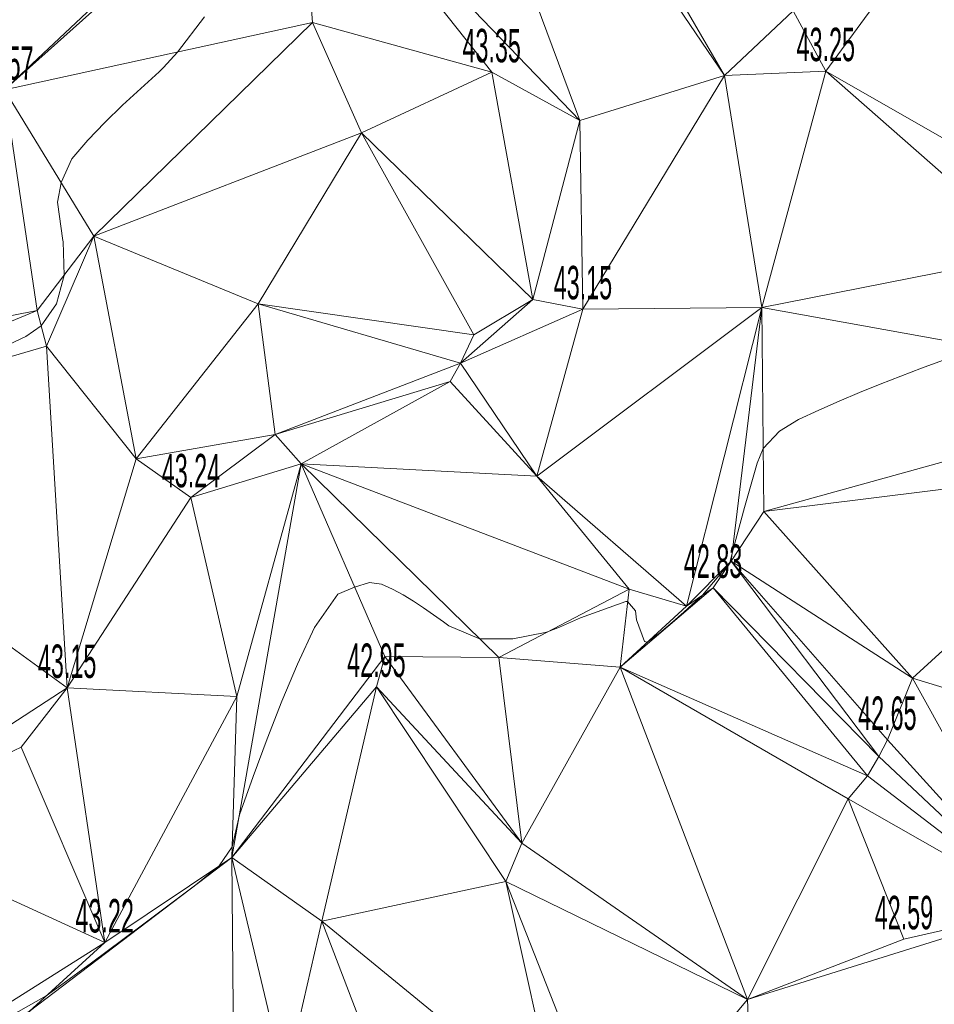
# Model space of a CAD drawing. Extents: x 79270 to 79680, y -3659241 to -3658954.
# Tile 9 of 34: x 79356 to 79394, y -3659145 to -3659104. Entities that reach past the tile are written whole.
import ezdxf
from ezdxf.enums import TextEntityAlignment as Align

# ---------------------------------------------------------------- set-up
doc = ezdxf.new("R2010")
doc.units = 0
for name, color, linetype in [('3dFace', 7, 'Continuous'), ('ELEVATION', 7, 'Continuous'), ('GCONTOUR', 7, 'Continuous'), ('MCONTOUR', 7, 'Continuous')]:
    doc.layers.add(name, color=color, linetype=linetype)
doc.styles.add('Arial', font='arial.ttf', dxfattribs={"height": 1})

msp = doc.modelspace()

# ---------------------------------------------------------------- linework, layer by layer
at = {"layer": '3dFace', "color": 142, "linetype": 'Continuous', "lineweight": 0, "transparency": 33554687}
for points in [[(79370.358, -3659084.04, 43.649), (79385.3, -3659106.037, 43.271), (79371.753, -3659082.671, 43.664), (79370.358, -3659084.04, 43.649)], [(79371.753, -3659082.671, 43.664), (79385.3, -3659106.037, 43.271), (79388.181, -3659103.33, 43.371), (79371.753, -3659082.671, 43.664)], [(79367.427, -3659095.641, 43.52), (79379.239, -3659107.919, 43.287), (79370.358, -3659084.04, 43.649), (79367.427, -3659095.641, 43.52)], [(79370.358, -3659084.04, 43.649), (79379.239, -3659107.919, 43.287), (79385.3, -3659106.037, 43.271), (79370.358, -3659084.04, 43.649)], [(79362.964, -3659099.272, 43.569), (79355.138, -3659106.633, 43.569), (79367.427, -3659095.641, 43.52), (79362.964, -3659099.272, 43.569)], [(79355.138, -3659106.633, 43.569), (79368.053, -3659103.821, 43.446), (79367.427, -3659095.641, 43.52), (79355.138, -3659106.633, 43.569)], [(79368.053, -3659103.821, 43.446), (79375.552, -3659105.902, 43.346), (79367.427, -3659095.641, 43.52), (79368.053, -3659103.821, 43.446)], [(79367.427, -3659095.641, 43.52), (79375.552, -3659105.902, 43.346), (79379.239, -3659107.919, 43.287), (79367.427, -3659095.641, 43.52)], [(79393.637, -3659100.27, 43.337), (79400.15, -3659111.919, 43.356), (79394.837, -3659098.655, 43.055), (79393.637, -3659100.27, 43.337)], [(79362.964, -3659099.272, 43.569), (79351.795, -3659100.268, 43.756), (79355.138, -3659106.633, 43.569), (79362.964, -3659099.272, 43.569)], [(79393.637, -3659100.27, 43.337), (79388.181, -3659103.33, 43.371), (79389.548, -3659105.853, 43.254), (79393.637, -3659100.27, 43.337)], [(79393.637, -3659100.27, 43.337), (79389.548, -3659105.853, 43.254), (79400.15, -3659111.919, 43.356), (79393.637, -3659100.27, 43.337)], [(79385.3, -3659106.037, 43.271), (79389.548, -3659105.853, 43.254), (79388.181, -3659103.33, 43.371), (79385.3, -3659106.037, 43.271)], [(79368.053, -3659103.821, 43.446), (79355.138, -3659106.633, 43.569), (79358.892, -3659112.77, 43.46), (79368.053, -3659103.821, 43.446)], [(79368.053, -3659103.821, 43.446), (79358.892, -3659112.77, 43.46), (79370.096, -3659108.437, 43.387), (79368.053, -3659103.821, 43.446)], [(79375.552, -3659105.902, 43.346), (79368.053, -3659103.821, 43.446), (79370.096, -3659108.437, 43.387), (79375.552, -3659105.902, 43.346)], [(79370.096, -3659108.437, 43.387), (79377.272, -3659115.422, 43.197), (79375.552, -3659105.902, 43.346), (79370.096, -3659108.437, 43.387)], [(79375.552, -3659105.902, 43.346), (79377.272, -3659115.422, 43.197), (79379.239, -3659107.919, 43.287), (79375.552, -3659105.902, 43.346)], [(79379.239, -3659107.919, 43.287), (79379.376, -3659115.832, 43.148), (79385.3, -3659106.037, 43.271), (79379.239, -3659107.919, 43.287)], [(79385.3, -3659106.037, 43.271), (79379.376, -3659115.832, 43.148), (79386.865, -3659115.758, 43.231), (79385.3, -3659106.037, 43.271)], [(79385.3, -3659106.037, 43.271), (79386.865, -3659115.758, 43.231), (79389.548, -3659105.853, 43.254), (79385.3, -3659106.037, 43.271)], [(79386.865, -3659115.758, 43.231), (79398.262, -3659113.506, 43.185), (79389.548, -3659105.853, 43.254), (79386.865, -3659115.758, 43.231)], [(79400.15, -3659111.919, 43.356), (79389.548, -3659105.853, 43.254), (79398.262, -3659113.506, 43.185), (79400.15, -3659111.919, 43.356)], [(79355.138, -3659106.633, 43.569), (79349.204, -3659117.327, 43.562), (79356.509, -3659115.885, 43.536), (79355.138, -3659106.633, 43.569)], [(79355.138, -3659106.633, 43.569), (79356.509, -3659115.885, 43.536), (79358.892, -3659112.77, 43.46), (79355.138, -3659106.633, 43.569)], [(79379.239, -3659107.919, 43.287), (79377.272, -3659115.422, 43.197), (79379.376, -3659115.832, 43.148), (79379.239, -3659107.919, 43.287)], [(79370.096, -3659108.437, 43.387), (79358.892, -3659112.77, 43.46), (79365.768, -3659115.609, 43.358), (79370.096, -3659108.437, 43.387)], [(79370.096, -3659108.437, 43.387), (79365.768, -3659115.609, 43.358), (79374.799, -3659116.902, 43.092), (79370.096, -3659108.437, 43.387)], [(79370.096, -3659108.437, 43.387), (79374.799, -3659116.902, 43.092), (79377.272, -3659115.422, 43.197), (79370.096, -3659108.437, 43.387)], [(79356.509, -3659115.885, 43.536), (79356.91, -3659117.372, 43.452), (79358.892, -3659112.77, 43.46), (79356.509, -3659115.885, 43.536)], [(79358.892, -3659112.77, 43.46), (79356.91, -3659117.372, 43.452), (79360.657, -3659122.094, 43.267), (79358.892, -3659112.77, 43.46)], [(79360.657, -3659122.094, 43.267), (79365.768, -3659115.609, 43.358), (79358.892, -3659112.77, 43.46), (79360.657, -3659122.094, 43.267)], [(79405.606, -3659119.134, 42.756), (79398.262, -3659113.506, 43.185), (79386.865, -3659115.758, 43.231), (79405.606, -3659119.134, 42.756)], [(79360.657, -3659122.094, 43.267), (79366.483, -3659121.076, 43.207), (79365.768, -3659115.609, 43.358), (79360.657, -3659122.094, 43.267)], [(79366.483, -3659121.076, 43.207), (79374.242, -3659118.085, 43.408), (79365.768, -3659115.609, 43.358), (79366.483, -3659121.076, 43.207)], [(79365.768, -3659115.609, 43.358), (79374.242, -3659118.085, 43.408), (79374.799, -3659116.902, 43.092), (79365.768, -3659115.609, 43.358)], [(79374.242, -3659118.085, 43.408), (79379.376, -3659115.832, 43.148), (79377.272, -3659115.422, 43.197), (79374.242, -3659118.085, 43.408)], [(79374.242, -3659118.085, 43.408), (79377.272, -3659115.422, 43.197), (79374.799, -3659116.902, 43.092), (79374.242, -3659118.085, 43.408)], [(79356.509, -3659115.885, 43.536), (79349.204, -3659117.327, 43.562), (79343.464, -3659121.295, 43.577), (79356.509, -3659115.885, 43.536)], [(79356.509, -3659115.885, 43.536), (79343.464, -3659121.295, 43.577), (79356.91, -3659117.372, 43.452), (79356.509, -3659115.885, 43.536)], [(79374.242, -3659118.085, 43.408), (79377.441, -3659122.826, 43.101), (79379.376, -3659115.832, 43.148), (79374.242, -3659118.085, 43.408)], [(79379.376, -3659115.832, 43.148), (79377.441, -3659122.826, 43.101), (79386.865, -3659115.758, 43.231), (79379.376, -3659115.832, 43.148)], [(79377.441, -3659122.826, 43.101), (79383.709, -3659128.268, 43.265), (79386.865, -3659115.758, 43.231), (79377.441, -3659122.826, 43.101)], [(79386.865, -3659115.758, 43.231), (79383.709, -3659128.268, 43.265), (79385.591, -3659126.391, 42.991), (79386.865, -3659115.758, 43.231)], [(79386.865, -3659115.758, 43.231), (79385.591, -3659126.391, 42.991), (79386.956, -3659124.298, 42.897), (79386.865, -3659115.758, 43.231)], [(79386.956, -3659124.298, 42.897), (79405.606, -3659119.134, 42.756), (79386.865, -3659115.758, 43.231), (79386.956, -3659124.298, 42.897)], [(79343.464, -3659121.295, 43.577), (79357.767, -3659131.697, 43.149), (79356.91, -3659117.372, 43.452), (79343.464, -3659121.295, 43.577)], [(79356.91, -3659117.372, 43.452), (79357.767, -3659131.697, 43.149), (79360.657, -3659122.094, 43.267), (79356.91, -3659117.372, 43.452)], [(79366.483, -3659121.076, 43.207), (79373.815, -3659118.859, 43.159), (79374.242, -3659118.085, 43.408), (79366.483, -3659121.076, 43.207)], [(79373.815, -3659118.859, 43.159), (79377.441, -3659122.826, 43.101), (79374.242, -3659118.085, 43.408), (79373.815, -3659118.859, 43.159)], [(79367.574, -3659122.3, 43.197), (79373.815, -3659118.859, 43.159), (79366.483, -3659121.076, 43.207), (79367.574, -3659122.3, 43.197)], [(79367.574, -3659122.3, 43.197), (79377.441, -3659122.826, 43.101), (79373.815, -3659118.859, 43.159), (79367.574, -3659122.3, 43.197)], [(79386.956, -3659124.298, 42.897), (79403.026, -3659122.313, 42.847), (79405.606, -3659119.134, 42.756), (79386.956, -3659124.298, 42.897)], [(79357.767, -3659131.697, 43.149), (79343.464, -3659121.295, 43.577), (79348.795, -3659137.537, 43.395), (79357.767, -3659131.697, 43.149)], [(79362.955, -3659123.711, 43.239), (79366.483, -3659121.076, 43.207), (79360.657, -3659122.094, 43.267), (79362.955, -3659123.711, 43.239)], [(79362.955, -3659123.711, 43.239), (79367.574, -3659122.3, 43.197), (79366.483, -3659121.076, 43.207), (79362.955, -3659123.711, 43.239)], [(79357.767, -3659131.697, 43.149), (79362.955, -3659123.711, 43.239), (79360.657, -3659122.094, 43.267), (79357.767, -3659131.697, 43.149)], [(79362.955, -3659123.711, 43.239), (79364.88, -3659132.062, 43.34), (79367.574, -3659122.3, 43.197), (79362.955, -3659123.711, 43.239)], [(79364.88, -3659132.062, 43.34), (79364.671, -3659138.8, 42.976), (79367.574, -3659122.3, 43.197), (79364.88, -3659132.062, 43.34)], [(79367.574, -3659122.3, 43.197), (79364.671, -3659138.8, 42.976), (79371.072, -3659130.381, 42.889), (79367.574, -3659122.3, 43.197)], [(79381.308, -3659127.551, 43.035), (79377.441, -3659122.826, 43.101), (79367.574, -3659122.3, 43.197), (79381.308, -3659127.551, 43.035)], [(79367.574, -3659122.3, 43.197), (79371.072, -3659130.381, 42.889), (79375.854, -3659130.415, 42.979), (79367.574, -3659122.3, 43.197)], [(79381.308, -3659127.551, 43.035), (79367.574, -3659122.3, 43.197), (79375.854, -3659130.415, 42.979), (79381.308, -3659127.551, 43.035)], [(79393.185, -3659131.284, 42.681), (79403.026, -3659122.313, 42.847), (79386.956, -3659124.298, 42.897), (79393.185, -3659131.284, 42.681)], [(79401.411, -3659133.808, 42.599), (79403.026, -3659122.313, 42.847), (79393.185, -3659131.284, 42.681), (79401.411, -3659133.808, 42.599)], [(79377.441, -3659122.826, 43.101), (79381.308, -3659127.551, 43.035), (79383.709, -3659128.268, 43.265), (79377.441, -3659122.826, 43.101)], [(79357.767, -3659131.697, 43.149), (79364.88, -3659132.062, 43.34), (79362.955, -3659123.711, 43.239), (79357.767, -3659131.697, 43.149)], [(79385.591, -3659126.391, 42.991), (79393.185, -3659131.284, 42.681), (79386.956, -3659124.298, 42.897), (79385.591, -3659126.391, 42.991)], [(79385.591, -3659126.391, 42.991), (79383.709, -3659128.268, 43.265), (79384.827, -3659127.504, 42.83), (79385.591, -3659126.391, 42.991)], [(79384.827, -3659127.504, 42.83), (79391.764, -3659134.575, 42.561), (79385.591, -3659126.391, 42.991), (79384.827, -3659127.504, 42.83)], [(79385.591, -3659126.391, 42.991), (79391.764, -3659134.575, 42.561), (79392.127, -3659133.875, 42.65), (79385.591, -3659126.391, 42.991)], [(79385.591, -3659126.391, 42.991), (79392.127, -3659133.875, 42.65), (79393.185, -3659131.284, 42.681), (79385.591, -3659126.391, 42.991)], [(79381.308, -3659127.551, 43.035), (79375.854, -3659130.415, 42.979), (79380.932, -3659130.822, 42.817), (79381.308, -3659127.551, 43.035)], [(79383.709, -3659128.268, 43.265), (79380.932, -3659130.822, 42.817), (79384.827, -3659127.504, 42.83), (79383.709, -3659128.268, 43.265)], [(79384.827, -3659127.504, 42.83), (79380.932, -3659130.822, 42.817), (79391.295, -3659135.376, 42.942), (79384.827, -3659127.504, 42.83)], [(79381.308, -3659127.551, 43.035), (79380.932, -3659130.822, 42.817), (79383.709, -3659128.268, 43.265), (79381.308, -3659127.551, 43.035)], [(79384.827, -3659127.504, 42.83), (79391.295, -3659135.376, 42.942), (79391.764, -3659134.575, 42.561), (79384.827, -3659127.504, 42.83)], [(79371.072, -3659130.381, 42.889), (79364.671, -3659138.8, 42.976), (79370.723, -3659131.654, 42.95), (79371.072, -3659130.381, 42.889)], [(79370.723, -3659131.654, 42.95), (79376.822, -3659138.196, 42.888), (79371.072, -3659130.381, 42.889), (79370.723, -3659131.654, 42.95)], [(79376.822, -3659138.196, 42.888), (79375.854, -3659130.415, 42.979), (79371.072, -3659130.381, 42.889), (79376.822, -3659138.196, 42.888)], [(79375.854, -3659130.415, 42.979), (79376.822, -3659138.196, 42.888), (79380.932, -3659130.822, 42.817), (79375.854, -3659130.415, 42.979)], [(79380.932, -3659130.822, 42.817), (79376.822, -3659138.196, 42.888), (79386.273, -3659144.752, 42.612), (79380.932, -3659130.822, 42.817)], [(79380.932, -3659130.822, 42.817), (79386.273, -3659144.752, 42.612), (79390.491, -3659136.339, 42.819), (79380.932, -3659130.822, 42.817)], [(79380.932, -3659130.822, 42.817), (79390.491, -3659136.339, 42.819), (79391.295, -3659135.376, 42.942), (79380.932, -3659130.822, 42.817)], [(79392.127, -3659133.875, 42.65), (79398.522, -3659140.924, 42.752), (79393.185, -3659131.284, 42.681), (79392.127, -3659133.875, 42.65)], [(79393.185, -3659131.284, 42.681), (79398.522, -3659140.924, 42.752), (79401.411, -3659133.808, 42.599), (79393.185, -3659131.284, 42.681)], [(79357.767, -3659131.697, 43.149), (79348.795, -3659137.537, 43.395), (79355.846, -3659134.175, 43.265), (79357.767, -3659131.697, 43.149)], [(79355.846, -3659134.175, 43.265), (79359.341, -3659142.363, 43.215), (79357.767, -3659131.697, 43.149), (79355.846, -3659134.175, 43.265)], [(79357.767, -3659131.697, 43.149), (79359.341, -3659142.363, 43.215), (79364.88, -3659132.062, 43.34), (79357.767, -3659131.697, 43.149)], [(79370.723, -3659131.654, 42.95), (79364.671, -3659138.8, 42.976), (79368.434, -3659141.469, 42.909), (79370.723, -3659131.654, 42.95)], [(79370.723, -3659131.654, 42.95), (79368.434, -3659141.469, 42.909), (79376.151, -3659139.802, 42.694), (79370.723, -3659131.654, 42.95)], [(79370.723, -3659131.654, 42.95), (79376.151, -3659139.802, 42.694), (79376.822, -3659138.196, 42.888), (79370.723, -3659131.654, 42.95)], [(79359.341, -3659142.363, 43.215), (79364.671, -3659138.8, 42.976), (79364.88, -3659132.062, 43.34), (79359.341, -3659142.363, 43.215)], [(79348.795, -3659137.537, 43.395), (79359.341, -3659142.363, 43.215), (79355.846, -3659134.175, 43.265), (79348.795, -3659137.537, 43.395)], [(79391.764, -3659134.575, 42.561), (79398.522, -3659140.924, 42.752), (79392.127, -3659133.875, 42.65), (79391.764, -3659134.575, 42.561)], [(79391.295, -3659135.376, 42.942), (79398.522, -3659140.924, 42.752), (79391.764, -3659134.575, 42.561), (79391.295, -3659135.376, 42.942)], [(79390.491, -3659136.339, 42.819), (79398.522, -3659140.924, 42.752), (79391.295, -3659135.376, 42.942), (79390.491, -3659136.339, 42.819)], [(79390.491, -3659136.339, 42.819), (79386.273, -3659144.752, 42.612), (79392.822, -3659142.228, 42.594), (79390.491, -3659136.339, 42.819)], [(79392.822, -3659142.228, 42.594), (79398.522, -3659140.924, 42.752), (79390.491, -3659136.339, 42.819), (79392.822, -3659142.228, 42.594)], [(79348.795, -3659137.537, 43.395), (79352.806, -3659146.482, 43.1), (79359.341, -3659142.363, 43.215), (79348.795, -3659137.537, 43.395)], [(79386.273, -3659144.752, 42.612), (79376.822, -3659138.196, 42.888), (79376.151, -3659139.802, 42.694), (79386.273, -3659144.752, 42.612)], [(79364.671, -3659138.8, 42.976), (79359.341, -3659142.363, 43.215), (79356.175, -3659145.248, 42.937), (79364.671, -3659138.8, 42.976)], [(79364.816, -3659156.121, 42.91), (79364.671, -3659138.8, 42.976), (79356.175, -3659145.248, 42.937), (79364.816, -3659156.121, 42.91)], [(79364.816, -3659156.121, 42.91), (79366.902, -3659148.168, 42.681), (79364.671, -3659138.8, 42.976), (79364.816, -3659156.121, 42.91)], [(79364.671, -3659138.8, 42.976), (79366.902, -3659148.168, 42.681), (79368.434, -3659141.469, 42.909), (79364.671, -3659138.8, 42.976)], [(79368.434, -3659141.469, 42.909), (79378.31, -3659149.551, 42.648), (79376.151, -3659139.802, 42.694), (79368.434, -3659141.469, 42.909)], [(79386.273, -3659144.752, 42.612), (79376.151, -3659139.802, 42.694), (79380.715, -3659151.416, 42.579), (79386.273, -3659144.752, 42.612)], [(79380.715, -3659151.416, 42.579), (79376.151, -3659139.802, 42.694), (79378.31, -3659149.551, 42.648), (79380.715, -3659151.416, 42.579)], [(79386.714, -3659156.04, 42.549), (79398.522, -3659140.924, 42.752), (79386.273, -3659144.752, 42.612), (79386.714, -3659156.04, 42.549)], [(79386.273, -3659144.752, 42.612), (79398.522, -3659140.924, 42.752), (79392.822, -3659142.228, 42.594), (79386.273, -3659144.752, 42.612)], [(79396.396, -3659148.059, 42.451), (79398.522, -3659140.924, 42.752), (79386.714, -3659156.04, 42.549), (79396.396, -3659148.059, 42.451)], [(79366.902, -3659148.168, 42.681), (79372.511, -3659152.126, 42.774), (79368.434, -3659141.469, 42.909), (79366.902, -3659148.168, 42.681)], [(79368.434, -3659141.469, 42.909), (79372.511, -3659152.126, 42.774), (79378.31, -3659149.551, 42.648), (79368.434, -3659141.469, 42.909)], [(79352.806, -3659146.482, 43.1), (79356.175, -3659145.248, 42.937), (79359.341, -3659142.363, 43.215), (79352.806, -3659146.482, 43.1)], [(79386.273, -3659144.752, 42.612), (79380.715, -3659151.416, 42.579), (79386.714, -3659156.04, 42.549), (79386.273, -3659144.752, 42.612)]]:
    msp.add_3dface(points, dxfattribs=at)
at = {"layer": 'GCONTOUR', "color": 9, "linetype": 'Continuous', "lineweight": 9, "transparency": 33554687}
for p, q in [((79362.385, -3659105.055, 43.5), (79363.528, -3659103.572, 43.5)), ((79361.811, -3659105.699, 43.5), (79362.385, -3659105.055, 43.5)), ((79361.617, -3659105.875, 43.5), (79361.811, -3659105.699, 43.5)), ((79360.849, -3659106.574, 43.5), (79361.617, -3659105.875, 43.5)), ((79360.092, -3659107.282, 43.5), (79360.849, -3659106.574, 43.5)), ((79359.352, -3659108.006, 43.5), (79360.092, -3659107.282, 43.5)), ((79358.635, -3659108.75, 43.5), (79359.352, -3659108.006, 43.5)), ((79357.961, -3659109.533, 43.5), (79358.635, -3659108.75, 43.5)), ((79357.515, -3659110.519, 43.5), (79357.961, -3659109.533, 43.5)), ((79357.371, -3659111.341, 43.5), (79357.513, -3659110.526, 43.5)), ((79357.513, -3659110.526, 43.5), (79357.515, -3659110.519, 43.5)), ((79357.592, -3659112.948, 43.5), (79357.371, -3659111.341, 43.5)), ((79357.6, -3659112.991, 43.5), (79357.592, -3659112.948, 43.5)), ((79357.639, -3659114.409, 43.5), (79357.6, -3659112.991, 43.5)), ((79357.325, -3659115.597, 43.5), (79357.618, -3659114.513, 43.5)), ((79357.618, -3659114.513, 43.5), (79357.639, -3659114.409, 43.5)), ((79356.681, -3659116.523, 43.5), (79357.325, -3659115.597, 43.5)), ((79356.044, -3659116.971, 43.5), (79356.681, -3659116.523, 43.5)), ((79354.12, -3659117.856, 43.5), (79356.044, -3659116.971, 43.5))]:
    msp.add_line(p, q, dxfattribs=at)
at = {"layer": 'MCONTOUR', "color": 9, "linetype": 'Continuous', "lineweight": 9, "transparency": 33554687}
for p, q in [((79393.559, -3659118.297, 43), (79394.432, -3659117.97, 43)), ((79392.689, -3659118.631, 43), (79393.559, -3659118.297, 43)), ((79391.823, -3659118.972, 43), (79392.689, -3659118.631, 43)), ((79390.104, -3659119.685, 43), (79390.961, -3659119.323, 43)), ((79390.961, -3659119.323, 43), (79391.823, -3659118.972, 43)), ((79389.253, -3659120.059, 43), (79390.104, -3659119.685, 43)), ((79388.408, -3659120.446, 43), (79389.253, -3659120.059, 43)), ((79387.613, -3659120.94, 43), (79388.408, -3659120.446, 43)), ((79386.928, -3659121.665, 43), (79387.613, -3659120.94, 43)), ((79386.668, -3659122.275, 43), (79386.928, -3659121.665, 43)), ((79386.142, -3659124.131, 43), (79386.668, -3659122.275, 43)), ((79385.639, -3659125.993, 43), (79386.142, -3659124.131, 43)), ((79385.529, -3659126.452, 43), (79385.639, -3659125.993, 43)), ((79384.39, -3659127.803, 43), (79385.529, -3659126.452, 43)), ((79369.102, -3659127.769, 43), (79369.812, -3659127.469, 43)), ((79369.812, -3659127.469, 43), (79370.43, -3659127.282, 43)), ((79370.43, -3659127.282, 43), (79370.942, -3659127.351, 43)), ((79370.942, -3659127.351, 43), (79371.397, -3659127.56, 43)), ((79371.397, -3659127.56, 43), (79371.841, -3659127.796, 43)), ((79368.128, -3659129.163, 43), (79369.102, -3659127.769, 43)), ((79371.841, -3659127.796, 43), (79372.275, -3659128.055, 43)), ((79383.954, -3659128.206, 43), (79384.215, -3659127.969, 43)), ((79384.215, -3659127.969, 43), (79384.379, -3659127.814, 43)), ((79384.379, -3659127.814, 43), (79384.39, -3659127.803, 43)), ((79372.275, -3659128.055, 43), (79372.7, -3659128.334, 43)), ((79372.7, -3659128.334, 43), (79373.12, -3659128.629, 43)), ((79379.271, -3659128.764, 43), (79381.173, -3659128.072, 43)), ((79381.173, -3659128.072, 43), (79381.248, -3659128.077, 43)), ((79381.248, -3659128.077, 43), (79381.582, -3659128.472, 43)), ((79383.595, -3659128.523, 43), (79383.954, -3659128.206, 43)), ((79373.12, -3659128.629, 43), (79373.535, -3659128.933, 43)), ((79378.394, -3659129.154, 43), (79379.271, -3659128.764, 43)), ((79381.582, -3659128.472, 43), (79381.614, -3659128.839, 43)), ((79383.138, -3659128.92, 43), (79383.595, -3659128.523, 43)), ((79367.424, -3659130.695, 43), (79368.128, -3659129.163, 43)), ((79373.535, -3659128.933, 43), (79373.754, -3659129.096, 43)), ((79373.754, -3659129.096, 43), (79375.014, -3659129.628, 43)), ((79377.897, -3659129.342, 43), (79378.394, -3659129.154, 43)), ((79381.614, -3659128.839, 43), (79381.957, -3659129.745, 43)), ((79382.583, -3659129.396, 43), (79383.138, -3659128.92, 43)), ((79375.014, -3659129.628, 43), (79375.057, -3659129.634, 43)), ((79375.057, -3659129.634, 43), (79376.437, -3659129.64, 43)), ((79376.437, -3659129.64, 43), (79377.787, -3659129.368, 43)), ((79377.787, -3659129.368, 43), (79377.897, -3659129.342, 43)), ((79382.066, -3659129.779, 43), (79382.583, -3659129.396, 43)), ((79381.957, -3659129.745, 43), (79382.066, -3659129.779, 43)), ((79366.768, -3659132.25, 43), (79367.424, -3659130.695, 43)), ((79366.151, -3659133.825, 43), (79366.768, -3659132.25, 43)), ((79365.561, -3659135.414, 43), (79366.151, -3659133.825, 43)), ((79364.986, -3659137.01, 43), (79365.561, -3659135.414, 43)), ((79364.685, -3659138.356, 43), (79364.986, -3659137.01, 43)), ((79364.136, -3659139.157, 43), (79364.685, -3659138.356, 43)), ((79363.156, -3659139.942, 43), (79364.136, -3659139.157, 43)), ((79360.764, -3659141.744, 43), (79363.156, -3659139.942, 43)), ((79358.785, -3659143.219, 43), (79360.764, -3659141.744, 43)), ((79357.494, -3659144.168, 43), (79358.785, -3659143.219, 43)), ((79356.892, -3659144.594, 43), (79357.494, -3659144.168, 43)), ((79354.873, -3659145.725, 43), (79356.892, -3659144.594, 43))]:
    msp.add_line(p, q, dxfattribs=at)

# ---------------------------------------------------------------- texts
at = {"layer": 'ELEVATION', "color": 8, "transparency": 33554687, "style": 'Arial', "width": 0.5}
for s, p in [('43.35', (79375.552, -3659105.902, 43.346)), ('43.25', (79389.548, -3659105.853, 43.254)), ('43.57', (79355.138, -3659106.633, 43.569)), ('43.15', (79379.376, -3659115.832, 43.148)), ('43.24', (79362.955, -3659123.711, 43.239)), ('42.83', (79384.827, -3659127.504, 42.83)), ('43.15', (79357.767, -3659131.697, 43.149)), ('42.95', (79370.723, -3659131.654, 42.95)), ('42.65', (79392.127, -3659133.875, 42.65)), ('42.59', (79392.822, -3659142.228, 42.594)), ('43.22', (79359.341, -3659142.363, 43.215))]:
    msp.add_text(s, height=1.4, dxfattribs=at).set_placement(p, align=Align.BOTTOM_CENTER)

doc.saveas('drawing.dxf')
